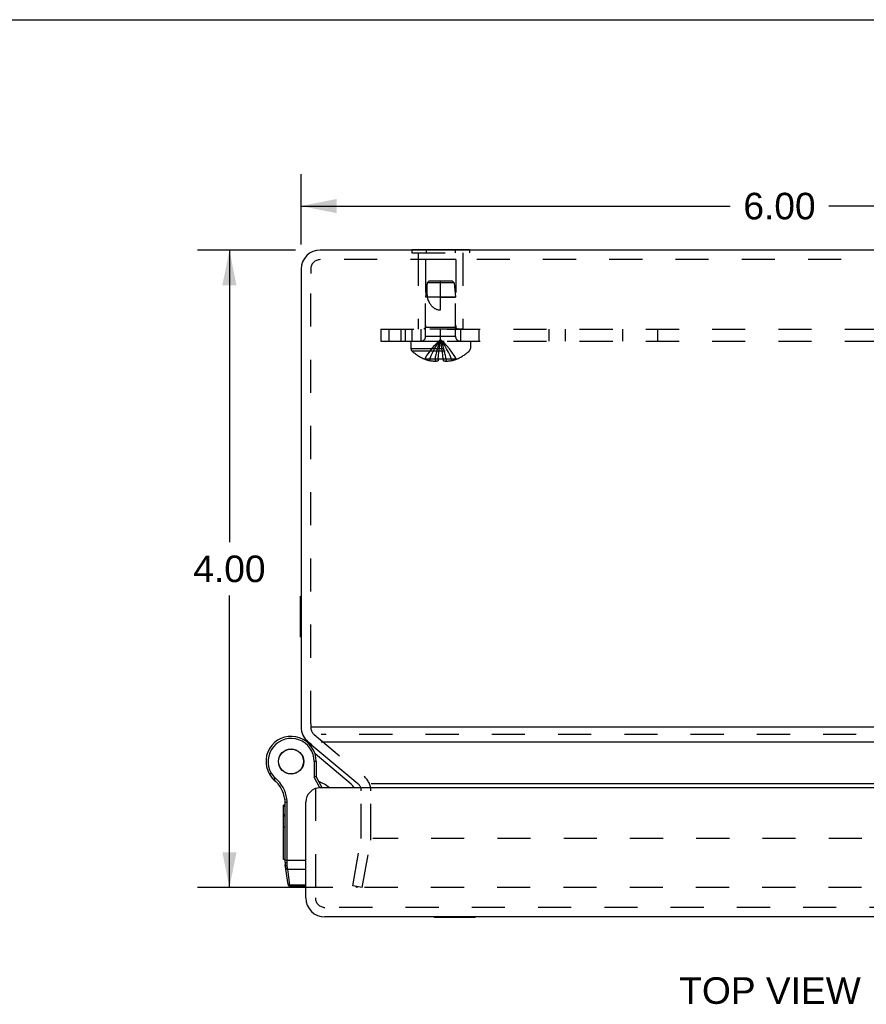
# Model space of a CAD drawing. Header units: inches. Extents: x 0 to 37.8, y 0 to 24.4.
# Tile 17 of 38: x 9.4 to 14.8, y 18.3 to 24.4. Entities that reach past the tile are written whole.
import ezdxf

# ---------------------------------------------------------------- set-up
doc = ezdxf.new("R2010")
doc.units = ezdxf.units.IN
doc.header["$LTSCALE"] = 2.077778
doc.header["$MEASUREMENT"] = 0
doc.linetypes.add('HIDDEN', pattern=[0.2, 0.1, -0.1])
doc.layers.get('0').update_dxf_attribs({"linetype": 'CONTINUOUS'})
for name, color, linetype in [('DEFAULT_2', 8, 'HIDDEN'), ('DIMENSIONS', 7, 'CONTINUOUS'), ('DOOR_ASSEMBLY', 7, 'CONTINUOUS'), ('SUBPANEL', 7, 'CONTINUOUS')]:
    doc.layers.add(name, color=color, linetype=linetype)
doc.styles.get("Standard").update_dxf_attribs({"font": 'arial.ttf'})
doc.dimstyles.new('DIMSTYLE_1', dxfattribs={"dimtxt": 0.166667, "dimasz": 0.222222, "dimexe": 0.09, "dimexo": 0.07, "dimgap": 0.0375, "dimtad": 0, "dimtih": 1, "dimtoh": 1, "dimzin": 4, "dimdsep": 46, "dimtxsty": 'Standard', "dimblk": '_FILLED', "dimblk1": '_FILLED', "dimblk2": '_FILLED', "dimcen": 0.09, "dimadec": 3, "dimazin": 1, "dimtfac": 1, "dimtdec": 3, "dimtofl": 0, "dimtmove": 0, "dimatfit": 3, "dimldrblk": '_FILLED', "dimfxl": 0, "dimtolj": 1, "dimtzin": 4, "dimarcsym": 0})

# ---------------------------------------------------------------- blocks, each defined once
blk = doc.blocks.new('_FILLED')
at = {"color": 0, "linetype": 'ByBlock'}
blk.add_solid([(0, 0), (-1, 0.2), (-1, -0.2)], dxfattribs=at)
blk = doc.blocks.new('*D11')
at = {"layer": 'DIMENSIONS', "color": 2, "linetype": 'Continuous'}
for p, q in [((11.1736, 22.999), (10.5596, 22.999)), ((10.7596, 22.999), (10.7596, 21.1655)), ((10.7596, 18.9987), (10.7596, 20.8322)), ((11.4075, 18.9987), (10.5596, 18.9987))]:
    blk.add_line(p, q, dxfattribs=at)
at = {"layer": 'DIMENSIONS', "color": 2, "linetype": 'Continuous', "xscale": 0.2222222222, "yscale": 0.2222222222, "zscale": 0.2222222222}
for p, rotation in [((10.7596, 22.999), 90), ((10.7596, 18.9987), 270)]:
    blk.add_blockref('_FILLED', p, dxfattribs=dict(at, rotation=rotation))
at = {"layer": 'DIMENSIONS', "color": 2, "linetype": 'Continuous', "insert": (10.7596, 21.0822), "char_height": 0.16667, "width": 0.452912, "attachment_point": 2, "line_spacing_factor": 0.9}
blk.add_mtext('4.00', dxfattribs=at)
blk = doc.blocks.new('*D12')
at = {"layer": 'DIMENSIONS', "color": 2, "linetype": 'Continuous'}
for p, q in [((11.2092, 23.0346), (11.2092, 23.475)), ((17.2092, 23.0346), (17.2092, 23.475)), ((11.2092, 23.275), (13.8994, 23.275)), ((17.2092, 23.275), (14.519, 23.275))]:
    blk.add_line(p, q, dxfattribs=at)
at = {"layer": 'DIMENSIONS', "color": 2, "linetype": 'Continuous', "xscale": 0.2222222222, "yscale": 0.2222222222, "zscale": 0.2222222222, "rotation": 180}
blk.add_blockref('_FILLED', (11.2092, 23.275), dxfattribs=at)
at = {"layer": 'DIMENSIONS', "color": 2, "linetype": 'Continuous', "xscale": 0.2222222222, "yscale": 0.2222222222, "zscale": 0.2222222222}
blk.add_blockref('_FILLED', (17.2092, 23.275), dxfattribs=at)
at = {"layer": 'DIMENSIONS', "color": 2, "linetype": 'Continuous', "insert": (14.2092, 23.3584), "char_height": 0.16667, "width": 0.452912, "attachment_point": 2, "line_spacing_factor": 0.9}
blk.add_mtext('6.00', dxfattribs=at)

msp = doc.modelspace()

# ---------------------------------------------------------------- linework, layer by layer
at = {"color": 7, "linetype": 'Continuous'}
for p, q in [((0, 24.4444), (37.7778, 24.4444)), ((11.9041, 23.003), (11.9041, 22.999)), ((11.9041, 23.003), (12.2643, 23.003)), ((11.9941, 23.003), (11.9941, 22.999)), ((12.1743, 23.003), (12.1743, 22.999)), ((12.2643, 23.003), (12.2643, 22.999)), ((11.2052, 20.572), (11.2052, 20.828)), ((11.2052, 20.828), (11.2092, 20.828)), ((11.2052, 20.572), (11.2092, 20.572)), ((11.2711, 20.006), (11.2692, 20.006)), ((11.5499, 19.6634), (11.5499, 19.6641))]:
    msp.add_line(p, q, dxfattribs=at)
at = {"color": 3, "linetype": 'Continuous'}
for p, q in [((17.0892, 22.999), (11.3292, 22.999)), ((11.2092, 22.879), (11.2092, 20.006)), ((17.1888, 20.006), (11.2711, 20.006)), ((11.252, 19.9141), (11.5654, 19.6511)), ((11.3347, 19.9141), (17.1843, 19.9141)), ((11.648, 19.6511), (16.8684, 19.6511))]:
    msp.add_line(p, q, dxfattribs=at)
for centre, start, end in [((11.3292, 22.879), 90, 180), ((11.3292, 20.006), 180, 230)]:
    msp.add_arc(centre, 0.12, start, end, dxfattribs=at)
at = {"layer": 'DEFAULT_2', "color": 8, "linetype": 'HIDDEN'}
for p, q in [((11.9041, 22.999), (11.9041, 22.982)), ((11.9941, 22.999), (11.9941, 22.982)), ((12.1743, 22.999), (12.1743, 22.982)), ((12.2643, 22.999), (12.2643, 22.982)), ((17.0892, 22.939), (11.3292, 22.939)), ((11.9041, 22.982), (12.2643, 22.982)), ((11.9442, 22.982), (11.9442, 22.503)), ((11.9892, 22.9405), (11.9892, 22.513)), ((12.1792, 22.9405), (11.9892, 22.9405)), ((12.1792, 22.9405), (12.1792, 22.513)), ((12.2242, 22.982), (12.2242, 22.503)), ((11.2692, 22.879), (11.2692, 22.8527)), ((11.2692, 20.0254), (11.2692, 22.8527)), ((12.0102, 22.803), (11.9992, 22.7931)), ((12.1582, 22.803), (12.0102, 22.803)), ((12.0842, 22.623), (12.0842, 22.803)), ((12.1582, 22.803), (12.1692, 22.7931)), ((11.9992, 22.7931), (11.9902, 22.703)), ((12.1692, 22.7931), (11.9992, 22.7931)), ((12.1692, 22.7931), (12.1782, 22.703)), ((11.9902, 22.4562), (11.9902, 22.703)), ((12.1782, 22.703), (11.9902, 22.703)), ((12.0842, 22.703), (12.1782, 22.703)), ((12.1782, 22.4562), (12.1782, 22.703)), ((12.2242, 22.503), (11.9442, 22.503)), ((11.9892, 22.513), (11.9792, 22.503)), ((12.1792, 22.513), (11.9892, 22.513)), ((12.1792, 22.513), (12.1892, 22.503)), ((11.8977, 22.428), (11.8977, 22.3815)), ((11.8977, 22.428), (12.2707, 22.428)), ((12.1782, 22.4562), (11.9902, 22.4562)), ((12.2707, 22.428), (12.2707, 22.3815)), ((11.8977, 22.3815), (12.2707, 22.3815)), ((11.9039, 22.367), (12.2645, 22.367)), ((12.0927, 22.3793), (12.09, 22.3998)), ((12.0952, 22.3584), (12.0927, 22.3795)), ((11.9849, 22.3151), (11.9847, 22.3147)), ((11.9859, 22.3147), (11.9849, 22.3151)), ((12.0687, 22.3147), (11.9859, 22.3147)), ((12.0157, 22.3147), (12.0157, 22.3046)), ((12.0493, 22.3147), (12.0493, 22.2997)), ((12.0687, 22.3147), (12.0709, 22.3372)), ((12.0687, 22.3151), (12.0687, 22.3147)), ((12.0687, 22.3147), (12.0687, 22.3046)), ((12.0975, 22.3368), (12.0952, 22.3586)), ((12.0997, 22.3147), (12.0975, 22.3372)), ((12.0996, 22.3151), (12.0997, 22.3147)), ((12.0997, 22.3147), (12.0997, 22.3046)), ((12.1825, 22.3147), (12.0997, 22.3147)), ((12.1191, 22.3147), (12.1191, 22.2997)), ((12.1527, 22.3147), (12.1527, 22.3046)), ((12.1825, 22.3147), (12.1835, 22.3151)), ((12.1835, 22.3151), (12.1837, 22.3147)), ((11.2692, 20.0254), (11.2692, 20.006)), ((11.2906, 19.96), (11.604, 19.6971)), ((17.1843, 19.96), (11.3347, 19.96)), ((11.5868, 19.3164), (11.5868, 19.6052)), ((11.6468, 19.3164), (11.6468, 19.6052)), ((11.5336, 19.0091), (11.5859, 19.306)), ((11.5927, 18.9987), (11.645, 19.2956)), ((16.8038, 19.306), (11.6586, 19.306)), ((11.5927, 18.9987), (11.5336, 19.0091)), ((16.802, 18.9987), (11.563, 18.9987))]:
    msp.add_line(p, q, dxfattribs=at)
for points in [[(11.9992, 22.7931), (12.0021, 22.7957), (12.0049, 22.7982), (12.0076, 22.8007)], [(11.9992, 22.7931), (11.9983, 22.7816), (11.9976, 22.77), (11.9972, 22.7582), (11.997, 22.7465), (11.9972, 22.735), (11.9978, 22.7239), (11.9987, 22.7132), (12.0001, 22.703)], [(12.0001, 22.703), (12.0022, 22.6957), (12.0045, 22.6888), (12.007, 22.6823), (12.0097, 22.6763), (12.0124, 22.6708), (12.0153, 22.6656), (12.0183, 22.6609), (12.0213, 22.6565), (12.0244, 22.6526), (12.0275, 22.649), (12.0307, 22.6457), (12.0338, 22.6427), (12.037, 22.6401), (12.0402, 22.6376), (12.0434, 22.6354), (12.0467, 22.6333), (12.05, 22.6315), (12.0534, 22.6298), (12.0569, 22.6283), (12.0606, 22.627), (12.0643, 22.6258), (12.0682, 22.6248), (12.0721, 22.624), (12.0761, 22.6235), (12.0802, 22.6231), (12.0842, 22.623)], [(11.9849, 22.3151), (11.9986, 22.3372), (12.0134, 22.3586), (12.0294, 22.3795), (12.0465, 22.3998), (12.0648, 22.4196), (12.0842, 22.4387)], [(12.0157, 22.3147), (12.0251, 22.3368), (12.0354, 22.3584), (12.0464, 22.3793), (12.0582, 22.3997), (12.0708, 22.4195), (12.0842, 22.4387)], [(12.0493, 22.3147), (12.0541, 22.3368), (12.0593, 22.3584), (12.0649, 22.3793), (12.0709, 22.3997), (12.0774, 22.4195), (12.0842, 22.4387)], [(12.0708, 22.3368), (12.0732, 22.3586), (12.0757, 22.3795), (12.0783, 22.3998), (12.0812, 22.4196), (12.0842, 22.4387)], [(12.0731, 22.3584), (12.0756, 22.3793), (12.0783, 22.3997), (12.0812, 22.4195), (12.0842, 22.4387)], [(12.0901, 22.3997), (12.0872, 22.4195), (12.0842, 22.4387)], [(12.09, 22.3998), (12.0872, 22.4196), (12.0842, 22.4387)], [(12.1191, 22.3147), (12.1143, 22.3368), (12.1091, 22.3584), (12.1034, 22.3793), (12.0974, 22.3997), (12.091, 22.4195), (12.0842, 22.4387)], [(12.1527, 22.3147), (12.1432, 22.3368), (12.133, 22.3584), (12.122, 22.3793), (12.1102, 22.3997), (12.0976, 22.4195), (12.0842, 22.4387)], [(12.1835, 22.3151), (12.1698, 22.3372), (12.1549, 22.3586), (12.1389, 22.3795), (12.1218, 22.3998), (12.1036, 22.4196), (12.0842, 22.4387)], [(12.0493, 22.2997), (12.0453, 22.3), (12.0412, 22.3004), (12.0371, 22.3008), (12.033, 22.3014), (12.0288, 22.302), (12.0245, 22.3028), (12.0201, 22.3036), (12.0157, 22.3046)], [(12.0687, 22.3046), (12.0663, 22.3037), (12.0638, 22.3028), (12.0614, 22.3021), (12.059, 22.3014), (12.0566, 22.3009), (12.0541, 22.3004), (12.0517, 22.3), (12.0493, 22.2997)], [(12.0996, 22.3151), (12.0945, 22.3149), (12.0894, 22.3147), (12.0842, 22.3147), (12.079, 22.3147), (12.0739, 22.3149), (12.0687, 22.3151)], [(12.1191, 22.2997), (12.1167, 22.3), (12.1142, 22.3004), (12.1118, 22.3009), (12.1094, 22.3014), (12.107, 22.3021), (12.1045, 22.3028), (12.1021, 22.3037), (12.0997, 22.3046)], [(12.1527, 22.3046), (12.1482, 22.3036), (12.1438, 22.3028), (12.1396, 22.302), (12.1354, 22.3014), (12.1312, 22.3008), (12.1272, 22.3004), (12.1231, 22.3), (12.1191, 22.2997)], [(11.555, 19.0066), (11.555, 19.0068), (11.5551, 19.0074), (11.5552, 19.0079)], [(11.563, 18.9987), (11.5625, 18.9987), (11.5619, 18.9988), (11.5613, 18.9989), (11.5607, 18.999), (11.5602, 18.9992), (11.5597, 18.9995), (11.5591, 18.9997), (11.5586, 19), (11.5582, 19.0003), (11.5577, 19.0007), (11.5573, 19.0011), (11.5569, 19.0015), (11.5566, 19.002), (11.5562, 19.0024), (11.5559, 19.0029), (11.5557, 19.0035), (11.5555, 19.004), (11.5553, 19.0045), (11.5552, 19.0051), (11.5551, 19.0057), (11.555, 19.0062), (11.555, 19.0066)]]:
    msp.add_lwpolyline(points, dxfattribs=at)
for centre, radius, start, end in [((11.3292, 22.879), 0.06, 90, 180), ((11.962, 22.4562), 0.0282, 270, 360), ((12.2064, 22.4562), 0.0282, 180, 270), ((11.9177, 22.3815), 0.02, 180, 226.4862), ((12.0842, 22.5569), 0.2618, 226.4862, 247.66431), ((12.0842, 22.5569), 0.2618, 292.33569, 313.5138), ((12.2507, 22.3815), 0.02, 313.5138, 360), ((12.0842, 22.5569), 0.2614, 247.91062, 254.80589), ((12.0842, 22.5569), 0.2614, 285.19411, 292.08938), ((11.3292, 20.006), 0.06, 180, 230), ((11.5268, 19.6052), 0.06, 0.67894, 50), ((11.5268, 19.6052), 0.12, 0, 50), ((11.5268, 19.3164), 0.06, 350, 360), ((11.5268, 19.3164), 0.12, 350, 360)]:
    msp.add_arc(centre, radius, start, end, dxfattribs=at)
at = {"layer": 'DOOR_ASSEMBLY', "color": 7, "linetype": 'Continuous'}
for p, q in [((11.2041, 19.9365), (11.2037, 19.9367)), ((11.2707, 19.8867), (11.2765, 19.8936)), ((11.5223, 19.6482), (11.2964, 19.8377)), ((11.2908, 19.79), (11.2908, 19.6918)), ((11.3038, 19.79), (11.2908, 19.79)), ((11.3038, 19.79), (11.3038, 19.695)), ((11.0103, 19.7106), (11.0215, 19.7172)), ((11.0103, 19.7106), (11.0215, 19.7171)), ((11.0103, 19.7106), (11.0103, 19.7106)), ((11.0215, 19.7171), (11.0215, 19.7172)), ((11.0402, 19.6746), (11.0487, 19.6845)), ((11.3038, 19.695), (11.2908, 19.6918)), ((11.3259, 19.6244), (11.2908, 19.6918)), ((11.3405, 19.6245), (11.3038, 19.695)), ((11.1072, 19.554), (11.12, 19.556)), ((11.1086, 19.1582), (11.1086, 19.5347)), ((11.1086, 19.5347), (11.1216, 19.5347)), ((11.1216, 19.1551), (11.1216, 19.5347)), ((11.0986, 19.1753), (11.0986, 19.5157)), ((11.1086, 19.5157), (11.0986, 19.5157)), ((11.1086, 19.5073), (11.0986, 19.5073)), ((11.1086, 19.4554), (11.0986, 19.4554)), ((11.1086, 19.447), (11.0986, 19.447)), ((11.1086, 19.377), (11.0986, 19.377)), ((11.1086, 19.1755), (11.0986, 19.1755)), ((11.1086, 19.1753), (11.0986, 19.1753)), ((11.1086, 19.1701), (11.2386, 19.1701)), ((11.1184, 19.1552), (11.1188, 19.1551)), ((11.1188, 19.1551), (11.1193, 19.1551)), ((11.1193, 19.1551), (11.1197, 19.1551)), ((11.1197, 19.1551), (11.1201, 19.1551)), ((11.1201, 19.1551), (11.1206, 19.1551)), ((11.1206, 19.1551), (11.121, 19.1551)), ((11.1216, 19.1538), (11.1216, 19.1551)), ((11.1217, 19.1525), (11.1216, 19.1538)), ((11.1217, 19.1512), (11.1217, 19.1525)), ((11.1271, 19.0177), (11.1098, 19.1409)), ((11.1217, 19.15), (11.1217, 19.1512)), ((11.1218, 19.1487), (11.1217, 19.15)), ((11.1218, 19.1475), (11.1218, 19.1487)), ((11.1219, 19.1462), (11.1218, 19.1475)), ((11.1219, 19.145), (11.1219, 19.1462)), ((11.122, 19.1438), (11.1219, 19.145)), ((11.1221, 19.1425), (11.122, 19.1438)), ((11.1222, 19.1413), (11.1221, 19.1425)), ((11.1223, 19.1401), (11.1222, 19.1413)), ((11.1224, 19.139), (11.1223, 19.1401)), ((11.1225, 19.1378), (11.1224, 19.139)), ((11.1226, 19.1366), (11.1225, 19.1378)), ((11.1227, 19.1355), (11.1226, 19.1366)), ((11.1251, 19.1142), (11.1227, 19.1355)), ((11.1392, 19.0131), (11.1251, 19.1142)), ((11.1251, 19.1142), (11.2386, 19.1142)), ((11.1271, 19.0177), (11.1271, 19.0177)), ((11.1271, 19.0177), (11.1271, 19.0177)), ((11.1399, 19.0065), (11.1392, 19.0131)), ((11.2386, 19.0131), (11.1392, 19.0131)), ((11.2386, 19.0065), (11.1399, 19.0065)), ((12.0456, 18.8105), (12.0456, 18.8145)), ((12.3016, 18.8105), (12.0456, 18.8105)), ((12.3016, 18.8105), (12.3016, 18.8145))]:
    msp.add_line(p, q, dxfattribs=at)
at = {"layer": 'DOOR_ASSEMBLY', "color": 8, "linetype": 'HIDDEN'}
for p, q in [((11.2986, 19.6245), (11.2986, 18.9345)), ((17.0586, 18.8745), (11.3586, 18.8745))]:
    msp.add_line(p, q, dxfattribs=at)
at = {"layer": 'DOOR_ASSEMBLY', "color": 3, "linetype": 'Continuous'}
for p, q in [((17.0886, 19.6245), (11.3286, 19.6245)), ((11.2386, 18.9345), (11.2386, 19.5345)), ((17.0586, 18.8145), (11.3586, 18.8145))]:
    msp.add_line(p, q, dxfattribs=at)
at = {"layer": 'DOOR_ASSEMBLY', "color": 7, "linetype": 'Continuous'}
for points in [[(11.1086, 19.1582), (11.1086, 19.1582), (11.1086, 19.1581), (11.1087, 19.158), (11.1087, 19.158), (11.1087, 19.1579), (11.1087, 19.1579), (11.1087, 19.1578), (11.1088, 19.1578), (11.1088, 19.1577), (11.1088, 19.1577), (11.1089, 19.1576), (11.1089, 19.1576), (11.1089, 19.1575), (11.109, 19.1575), (11.109, 19.1574), (11.1091, 19.1574), (11.1092, 19.1573), (11.1092, 19.1573), (11.1093, 19.1572), (11.1094, 19.1572), (11.1094, 19.1571), (11.1095, 19.1571), (11.1096, 19.157), (11.1097, 19.157), (11.1098, 19.1569), (11.1098, 19.1569), (11.1099, 19.1568), (11.11, 19.1568), (11.1101, 19.1567), (11.1102, 19.1567), (11.1103, 19.1567), (11.1105, 19.1566), (11.1106, 19.1566), (11.1107, 19.1565), (11.1108, 19.1565), (11.1109, 19.1564), (11.111, 19.1564), (11.1112, 19.1563), (11.1113, 19.1563), (11.1114, 19.1563), (11.1116, 19.1562), (11.1117, 19.1562), (11.1119, 19.1561), (11.112, 19.1561), (11.1121, 19.1561), (11.1123, 19.156), (11.1124, 19.156), (11.1126, 19.156), (11.1128, 19.1559), (11.1129, 19.1559), (11.1131, 19.1558), (11.1132, 19.1558), (11.1134, 19.1558), (11.1136, 19.1557), (11.1138, 19.1557), (11.1139, 19.1557), (11.1141, 19.1557), (11.1143, 19.1556), (11.1145, 19.1556), (11.1146, 19.1556), (11.1148, 19.1555), (11.115, 19.1555), (11.1152, 19.1555), (11.1154, 19.1555), (11.1156, 19.1554), (11.1158, 19.1554), (11.116, 19.1554), (11.1162, 19.1554), (11.1164, 19.1553), (11.1166, 19.1553), (11.1168, 19.1553), (11.117, 19.1553), (11.1172, 19.1553), (11.1174, 19.1552), (11.1176, 19.1552), (11.1178, 19.1552), (11.118, 19.1552), (11.1184, 19.1552)], [(11.121, 19.1551), (11.1212, 19.1551), (11.1216, 19.1551)], [(11.1098, 19.1409), (11.1099, 19.1408), (11.1099, 19.1407), (11.1099, 19.1405), (11.1099, 19.1404), (11.11, 19.1403), (11.11, 19.1402), (11.11, 19.1401), (11.1101, 19.14), (11.1101, 19.1399), (11.1102, 19.1397), (11.1102, 19.1396), (11.1103, 19.1395), (11.1104, 19.1394), (11.1104, 19.1393), (11.1105, 19.1392), (11.1106, 19.1391), (11.1106, 19.139), (11.1107, 19.1389), (11.1108, 19.1388), (11.1109, 19.1387), (11.111, 19.1386), (11.111, 19.1385), (11.1111, 19.1384), (11.1112, 19.1383), (11.1113, 19.1382), (11.1114, 19.1381), (11.1115, 19.138), (11.1117, 19.1379), (11.1118, 19.1378), (11.1119, 19.1377), (11.112, 19.1376), (11.1121, 19.1375), (11.1122, 19.1375), (11.1124, 19.1374), (11.1125, 19.1373), (11.1126, 19.1372), (11.1128, 19.1371), (11.1129, 19.1371), (11.113, 19.137), (11.1132, 19.1369), (11.1133, 19.1368), (11.1135, 19.1368), (11.1136, 19.1367), (11.1138, 19.1366), (11.1139, 19.1366), (11.1141, 19.1365), (11.1143, 19.1364), (11.1144, 19.1364), (11.1146, 19.1363), (11.1148, 19.1362), (11.1149, 19.1362), (11.1151, 19.1361), (11.1153, 19.1361), (11.1155, 19.136), (11.1156, 19.136), (11.1158, 19.1359), (11.116, 19.1359), (11.1162, 19.1358), (11.1164, 19.1358), (11.1165, 19.1358), (11.1167, 19.1357), (11.1169, 19.1357), (11.1171, 19.1357), (11.1173, 19.1356), (11.1175, 19.1356), (11.1177, 19.1356), (11.1179, 19.1355), (11.1181, 19.1355), (11.1183, 19.1355), (11.1185, 19.1355), (11.1187, 19.1355), (11.1189, 19.1354), (11.1191, 19.1354), (11.1193, 19.1354), (11.1195, 19.1354), (11.1197, 19.1354), (11.12, 19.1354), (11.1202, 19.1354), (11.1204, 19.1354), (11.1206, 19.1354), (11.1208, 19.1354), (11.121, 19.1354), (11.1212, 19.1354), (11.1214, 19.1354), (11.1216, 19.1354), (11.1219, 19.1354), (11.1221, 19.1354), (11.1223, 19.1354), (11.1225, 19.1355), (11.1227, 19.1355)], [(11.1122, 19.1241), (11.1122, 19.1239), (11.1123, 19.1237), (11.1123, 19.1235), (11.1123, 19.1233), (11.1124, 19.1231), (11.1124, 19.1229), (11.1125, 19.1227), (11.1125, 19.1225), (11.1126, 19.1223), (11.1126, 19.1222), (11.1127, 19.122), (11.1128, 19.1218), (11.1129, 19.1216), (11.1129, 19.1214), (11.113, 19.1212), (11.1131, 19.1211), (11.1132, 19.1209), (11.1133, 19.1207), (11.1134, 19.1205), (11.1134, 19.1204), (11.1135, 19.1202), (11.1137, 19.12), (11.1138, 19.1199), (11.1139, 19.1197), (11.114, 19.1195), (11.1141, 19.1194), (11.1142, 19.1192), (11.1143, 19.119), (11.1145, 19.1189), (11.1146, 19.1187), (11.1147, 19.1186), (11.1148, 19.1184), (11.115, 19.1183), (11.1151, 19.1181), (11.1153, 19.118), (11.1154, 19.1178), (11.1155, 19.1177), (11.1157, 19.1176), (11.1159, 19.1174), (11.116, 19.1173), (11.1162, 19.1172), (11.1163, 19.117), (11.1165, 19.1169), (11.1166, 19.1168), (11.1168, 19.1167), (11.117, 19.1165), (11.1172, 19.1164), (11.1173, 19.1163), (11.1175, 19.1162), (11.1177, 19.1161), (11.1179, 19.116), (11.118, 19.1159), (11.1182, 19.1158), (11.1184, 19.1157), (11.1186, 19.1156), (11.1188, 19.1155), (11.119, 19.1154), (11.1192, 19.1153), (11.1194, 19.1153), (11.1196, 19.1152), (11.1198, 19.1151), (11.12, 19.115), (11.1202, 19.115), (11.1204, 19.1149), (11.1206, 19.1148), (11.1208, 19.1148), (11.121, 19.1147), (11.1212, 19.1147), (11.1214, 19.1146), (11.1216, 19.1146), (11.1218, 19.1145), (11.122, 19.1145), (11.1223, 19.1144), (11.1225, 19.1144), (11.1227, 19.1144), (11.1229, 19.1143), (11.1231, 19.1143), (11.1233, 19.1143), (11.1235, 19.1143), (11.1238, 19.1143), (11.124, 19.1142), (11.1242, 19.1142), (11.1244, 19.1142), (11.1246, 19.1142), (11.1249, 19.1142), (11.1251, 19.1142)], [(11.1263, 19.0229), (11.1264, 19.0227), (11.1264, 19.0225), (11.1264, 19.0224), (11.1265, 19.0222), (11.1265, 19.022), (11.1266, 19.0218), (11.1266, 19.0216), (11.1267, 19.0214), (11.1267, 19.0212), (11.1268, 19.021), (11.1269, 19.0208), (11.1269, 19.0207), (11.127, 19.0205), (11.1271, 19.0203), (11.1271, 19.0201), (11.1272, 19.0199), (11.1273, 19.0198), (11.1274, 19.0196), (11.1275, 19.0194), (11.1276, 19.0192), (11.1277, 19.0191), (11.1278, 19.0189), (11.1279, 19.0187), (11.128, 19.0186), (11.1281, 19.0184), (11.1282, 19.0182), (11.1284, 19.0181), (11.1285, 19.0179), (11.1286, 19.0178), (11.1287, 19.0176), (11.1289, 19.0174), (11.129, 19.0173), (11.1291, 19.0171), (11.1293, 19.017), (11.1294, 19.0169), (11.1295, 19.0167), (11.1297, 19.0166), (11.1298, 19.0164), (11.13, 19.0163), (11.1301, 19.0162), (11.1303, 19.016), (11.1305, 19.0159), (11.1306, 19.0158), (11.1308, 19.0157), (11.131, 19.0155), (11.1311, 19.0154), (11.1313, 19.0153), (11.1315, 19.0152), (11.1317, 19.0151), (11.1318, 19.015), (11.132, 19.0149), (11.1322, 19.0148), (11.1324, 19.0147), (11.1326, 19.0146), (11.1328, 19.0145), (11.1329, 19.0144), (11.1331, 19.0143), (11.1333, 19.0142), (11.1335, 19.0141), (11.1337, 19.014), (11.1339, 19.014), (11.1341, 19.0139), (11.1343, 19.0138), (11.1345, 19.0138), (11.1347, 19.0137), (11.1349, 19.0136), (11.1351, 19.0136), (11.1353, 19.0135), (11.1356, 19.0135), (11.1358, 19.0134), (11.136, 19.0134), (11.1362, 19.0133), (11.1364, 19.0133), (11.1366, 19.0133), (11.1368, 19.0132), (11.137, 19.0132), (11.1373, 19.0132), (11.1375, 19.0132), (11.1377, 19.0131), (11.1379, 19.0131), (11.1381, 19.0131), (11.1383, 19.0131), (11.1386, 19.0131), (11.1388, 19.0131), (11.139, 19.0131), (11.1392, 19.0131)]]:
    msp.add_lwpolyline(points, dxfattribs=at)
for radius in [0.079, 0.078]:
    msp.add_circle((11.1463, 19.79), radius, dxfattribs=at)
for centre, radius, start, end in [((11.1463, 19.79), 0.1575, 0, 210.26499), ((11.1463, 19.79), 0.1445, 0, 210.26499), ((11.1093, 19.6944), 0.26, 50, 68.622), ((11.1463, 19.79), 0.1575, 210.27865, 232.68689), ((11.133, 19.7822), 0.1421, 210.26499, 229.20673), ((11.133, 19.7822), 0.1291, 210.26499, 229.20673), ((10.9095, 19.5232), 0.2, 8.84009, 49.20673), ((10.9095, 19.5232), 0.213, 8.84009, 49.20673), ((11.2467, 19.4678), 0.21, 48.27124, 69.70189), ((11.4612, 19.5754), 0.095, 31.1408, 50), ((10.9836, 19.5347), 0.125, 0, 8.84009), ((10.9836, 19.5347), 0.138, 0, 8.84009), ((11.2336, 19.1582), 0.125, 180, 187.96175), ((11.1399, 19.0195), 0.013, 187.97573, 270)]:
    msp.add_arc(centre, radius, start, end, dxfattribs=at)
at = {"layer": 'DOOR_ASSEMBLY', "color": 3, "linetype": 'Continuous'}
for centre, radius, start, end in [((11.3286, 19.5345), 0.09, 90, 180), ((11.3586, 18.9345), 0.12, 180, 270)]:
    msp.add_arc(centre, radius, start, end, dxfattribs=at)
at = {"layer": 'DOOR_ASSEMBLY', "color": 8, "linetype": 'HIDDEN'}
msp.add_arc((11.3586, 18.9345), 0.06, 180, 270, dxfattribs=at)
at = {"layer": 'SUBPANEL', "color": 8, "linetype": 'HIDDEN'}
for p, q in [((11.7092, 22.503), (11.7092, 22.428)), ((11.7092, 22.503), (16.7092, 22.503)), ((11.7609, 22.428), (11.7609, 22.503)), ((11.8342, 22.503), (11.8342, 22.428)), ((11.8632, 22.428), (11.8632, 22.503)), ((11.9032, 22.503), (11.9032, 22.428)), ((11.9592, 22.503), (11.9592, 22.428)), ((12.0842, 22.428), (12.0842, 22.503)), ((12.2092, 22.503), (12.2092, 22.428)), ((12.3261, 22.428), (12.3261, 22.503)), ((12.7657, 22.428), (12.7657, 22.503)), ((12.867, 22.428), (12.867, 22.503)), ((13.2252, 22.503), (13.2252, 22.428)), ((13.4432, 22.503), (13.4432, 22.428)), ((11.7092, 22.428), (16.7092, 22.428))]:
    msp.add_line(p, q, dxfattribs=at)

# ---------------------------------------------------------------- texts
at = {"layer": 'DIMENSIONS', "color": 2, "linetype": 'Continuous', "insert": (14.1499, 18.436), "char_height": 0.16667, "width": 1.135688, "attachment_point": 2, "line_spacing_factor": 0.9}
msp.add_mtext('TOP VIEW', dxfattribs=at)

# ---------------------------------------------------------------- dimensions: what is measured, and where the dimension line sits
at = {"layer": 'DIMENSIONS', "color": 2, "linetype": 'Continuous'}
dim = msp.add_linear_dim(base=(17.2092, 23.275), p1=(11.2092, 22.9646), p2=(17.2092, 22.9646), dimstyle='DIMSTYLE_1', dxfattribs=at)
dim.commit()
dim.dimension.update_dxf_attribs({"geometry": '*D12', "text_midpoint": (14.208, 23.2741), "dimtype": 160})
dim = msp.add_linear_dim(base=(10.7596, 22.999), p1=(11.4775, 18.9987), p2=(11.2436, 22.999), angle=90, dimstyle='DIMSTYLE_1', dxfattribs=at)
dim.commit()
dim.dimension.update_dxf_attribs({"geometry": '*D11', "text_midpoint": (10.7554, 20.9979), "dimtype": 160})

doc.saveas('drawing.dxf')
